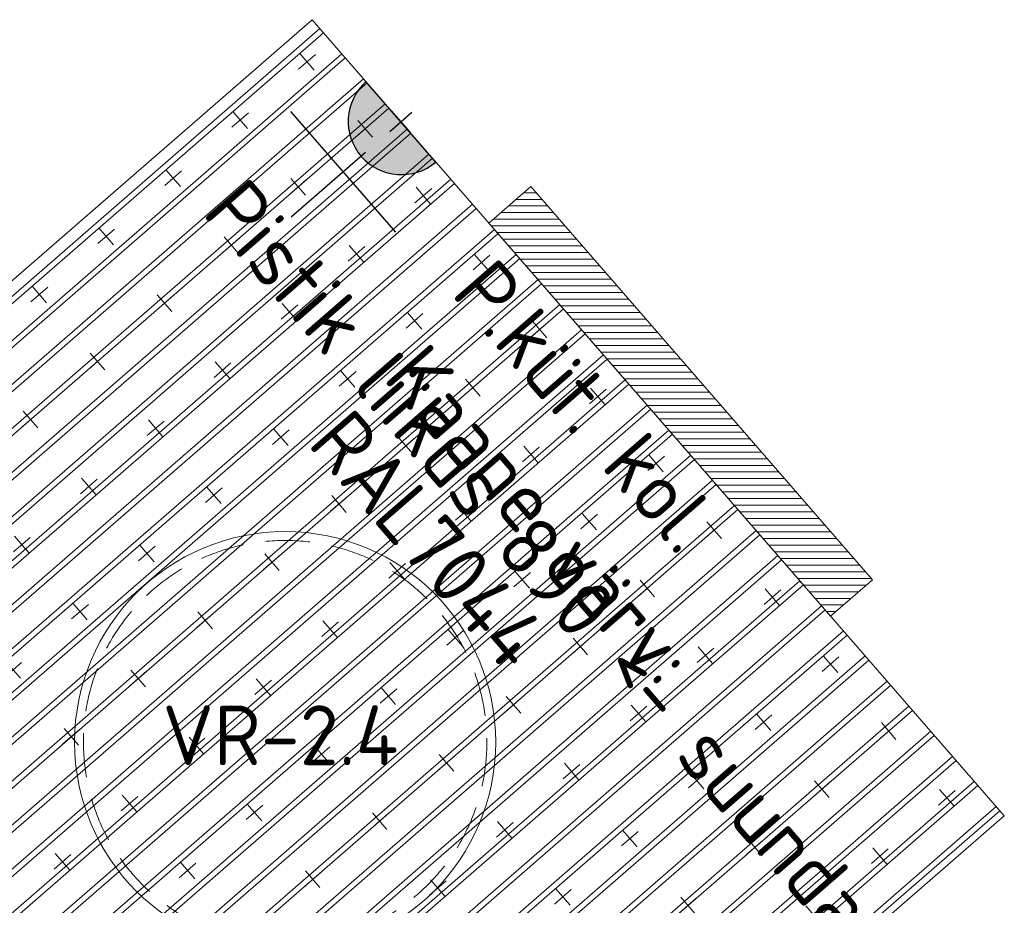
# Model space of a CAD drawing. Header units: millimetres. Extents: x 102382 to 164490, y 45733 to 103316.
# Tile 122 of 183: x 135930 to 138151, y 86083 to 88080. Entities that reach past the tile are written whole.
import ezdxf

# ---------------------------------------------------------------- set-up
doc = ezdxf.new("R2010")
doc.units = ezdxf.units.MM
doc.linetypes.add('Hidden 100.00_ 50.00', pattern=[150, 100, -50])
doc.layers.get('0').update_dxf_attribs({"true_color": 0x000000})
doc.layers.add('_SA-ELEKTER_pistikupesad', color=7, linetype='Continuous', true_color=0x9900cc)
doc.layers.add('_SA-MÄRKUSED', color=1, linetype='Continuous', true_color=0xff0000)
for name, color, linetype, lineweight, true_color in [('_SA-LAGI', 7, 'Continuous', 9, 0x5b5b5b), ('_SA-LAGI_hatch', 7, 'Continuous', 5, 0x787878), ('_SA-PORAND', 7, 'Continuous', 9, 0x5b5b5b), ('_SA-PORAND_hatch', 254, 'Continuous', 9, 0xbebebe), ('_SA-SANTEHN', 7, 'Continuous', 0, 0x4c5f99), ('_SA-SEIN_tekst', 250, 'Continuous', 0, 0x333333), ('_SA-VALGUSTUS', 20, 'Continuous', 13, 0xff3f00)]:
    doc.layers.add(name, color=color, linetype=linetype, lineweight=lineweight, true_color=true_color)
doc.styles.add('DIN Pro Medium-Medium', font='txt')

# ---------------------------------------------------------------- blocks, each defined once
blk = doc.blocks.new('RE-2.4')
at = {"color": 0}
blk.add_circle((0, 409), 475, dxfattribs=at)
at = {"color": 0, "linetype": 'Hidden 100.00_ 50.00', "lineweight": -2}
blk.add_circle((0, 409), 455, dxfattribs=at)
at = {"color": 0, "lineweight": -2, "insert": (-277, 492.1), "char_height": 135, "width": 1385.41, "attachment_point": 1, "style": 'DIN Pro Medium-Medium'}
blk.add_mtext('VR-2.4', dxfattribs=at)
blk = doc.blocks.new('_SA pistik(syvistatud) x1')
at = {"linetype": 'ByBlock', "lineweight": -2}
blk.add_hatch(color=0, dxfattribs=at).paths.add_polyline_path([(-80.2, 0), (80, 0), (80, 1.8), (79.9, 3.5), (79.8, 5.3), (79.6, 7.1), (79.4, 9), (79.2, 10.8), (78.9, 12.6), (78.5, 14.5), (78.1, 16.3), (77.7, 18.2), (77.2, 20), (76.7, 21.9), (76.1, 23.7), (75.5, 25.5), (74.8, 27.4), (74.1, 29.2), (73.3, 31), (72.5, 32.8), (71.7, 34.6), (70.7, 36.4), (69.8, 38.2), (68.8, 39.9), (67.7, 41.7), (66.6, 43.4), (65.5, 45), (64.3, 46.7), (63, 48.3), (61.7, 49.9), (60.4, 51.5), (59.1, 53), (57.6, 54.5), (56.2, 56), (54.7, 57.4), (53.2, 58.8), (51.7, 60.1), (50.1, 61.4), (48.5, 62.7), (46.8, 63.9), (45.1, 65.1), (43.4, 66.2), (41.7, 67.3), (40, 68.3), (38.2, 69.3), (36.5, 70.3), (34.7, 71.2), (32.8, 72), (31, 72.8), (29.2, 73.5), (27.4, 74.2), (25.5, 74.9), (23.7, 75.5), (21.8, 76), (19.9, 76.5), (18.1, 77), (16.2, 77.4), (14.4, 77.8), (12.5, 78.1), (10.7, 78.4), (8.9, 78.6), (7.1, 78.8), (5.3, 78.9), (3.5, 79), (1.7, 79.1), (-0.1, 79.1), (-1.9, 79.1), (-3.6, 79), (-5.4, 78.9), (-7.2, 78.8), (-9.1, 78.6), (-10.9, 78.4), (-12.7, 78.1), (-14.6, 77.8), (-16.4, 77.4), (-18.3, 77), (-20.1, 76.5), (-22, 76), (-23.8, 75.5), (-25.7, 74.9), (-27.5, 74.2), (-29.4, 73.5), (-31.2, 72.8), (-33, 72), (-34.8, 71.2), (-36.6, 70.3), (-38.4, 69.3), (-40.2, 68.3), (-41.9, 67.3), (-43.6, 66.2), (-45.3, 65.1), (-47, 63.9), (-48.6, 62.7), (-50.3, 61.4), (-51.8, 60.1), (-53.4, 58.8), (-54.9, 57.4), (-56.4, 56), (-57.8, 54.5), (-59.2, 53), (-60.6, 51.5), (-61.9, 49.9), (-63.2, 48.3), (-64.4, 46.7), (-65.6, 45), (-66.8, 43.4), (-67.9, 41.7), (-69, 39.9), (-70, 38.2), (-70.9, 36.4), (-71.8, 34.6), (-72.7, 32.8), (-73.5, 31), (-74.3, 29.2), (-75, 27.4), (-75.7, 25.5), (-76.3, 23.7), (-76.9, 21.9), (-77.4, 20), (-77.9, 18.2), (-78.3, 16.3), (-78.7, 14.5), (-79.1, 12.6), (-79.4, 10.8), (-79.6, 9), (-79.8, 7.1), (-80, 5.3), (-80.1, 3.5), (-80.2, 1.8)], flags=0)
at = {"color": 0, "linetype": 'ByBlock', "lineweight": -2}
for p, q in [((0, 70.7), (0, 218.6)), ((-120, 114.6), (120, 114.6)), ((0, 22), (0, -22)), ((22, 0), (-22, 0))]:
    blk.add_line(p, q, dxfattribs=at)
blk.add_lwpolyline([(-80.2, 0), (80, 0, 0.986995)], format="xyb", close=True, dxfattribs=at)

msp = doc.modelspace()

# ---------------------------------------------------------------- hatches: boundary and pattern name
at = {"layer": '_SA-LAGI_hatch'}
h = msp.add_hatch(dxfattribs=at)
h.set_pattern_fill('Plus', color=256, scale=200, angle=41, style=0, pattern_type=2)
h.set_pattern_definition([(41, (-18.87, -16.4), (-131.2118, 150.94192), [50, -150]), (131, (16.4, -18.87), (-150.94192, -131.2118), [50, -150])])
h.paths.add_polyline_path([(136589.5, 88080.2), (138150.9, 86284.1), (134550.9, 83154.7), (132989.6, 84950.8)], flags=0)
at = {"layer": '_SA-PORAND_hatch', "true_color": 0x81a8ca}
h = msp.add_hatch(dxfattribs=at)
h.set_pattern_fill('Hatch2', color=143, scale=200, angle=41, style=0, pattern_type=2)
h.set_pattern_definition([(41, (-2e-11, -2e-11), (-49.204427, 56.60322), []), (41, (-8.2, 9.434), (-49.204427, 56.60322), [])])
h.paths.add_polyline_path([(136589.5, 88080.2), (138150.9, 86284.1), (134588.6, 83187.5), (133027.3, 84983.6)], flags=0)
at = {"layer": '_SA-SANTEHN'}
h = msp.add_hatch(dxfattribs=at)
h.set_pattern_fill('Hatch1', color=256, scale=120, style=0, pattern_type=2)
h.set_pattern_definition([(3e-15, (-2e-14, 0), (-8e-16, 15), [])])
h.paths.add_polyline_path([(137082.5, 87703.6), (136988.2, 87621.6), (137759, 86734.8), (137853.4, 86816.9)], flags=0)

# ---------------------------------------------------------------- linework, layer by layer
at = {"layer": '_SA-LAGI'}
msp.add_lwpolyline([(136589.5, 88080.2), (138150.9, 86284.1), (134550.9, 83154.7), (132989.6, 84950.8)], close=True, dxfattribs=at)
at = {"layer": '_SA-PORAND'}
msp.add_lwpolyline([(136589.5, 88080.2), (138150.9, 86284.1), (134588.6, 83187.5), (133027.3, 84983.6)], close=True, dxfattribs=at)
at = {"layer": '_SA-SANTEHN'}
msp.add_lwpolyline([(137082.5, 87703.6), (136988.2, 87621.6), (137759, 86734.8), (137853.4, 86816.9)], close=True, dxfattribs=at)

# ---------------------------------------------------------------- block references
at = {"layer": '_SA-ELEKTER_pistikupesad', "color": 6, "true_color": 0xff00ff, "xscale": 1.499999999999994, "yscale": 1.499999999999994, "zscale": 1.5, "rotation": 131.0000047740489}
msp.add_blockref('_SA pistik(syvistatud) x1', (136789.7, 87849.9), dxfattribs=at)
at = {"layer": '_SA-VALGUSTUS'}
msp.add_blockref('RE-2.4', (136528.7, 86041.6), dxfattribs=at)

# ---------------------------------------------------------------- texts
at = {"layer": '_SA-MÄRKUSED', "insert": (136440, 87731.8), "char_height": 135, "width": 4697.705, "attachment_point": 1, "rotation": 311, "style": 'DIN Pro Medium-Medium'}
msp.add_mtext('Pistik liikus 890 <- suunda', dxfattribs=at)
at = {"layer": '_SA-SANTEHN', "insert": (137001.7, 87550.2), "char_height": 135, "width": 1960.82, "attachment_point": 1, "rotation": 311, "style": 'DIN Pro Medium-Medium'}
msp.add_mtext('P.küt. kol.', dxfattribs=at)
at = {"layer": '_SA-SEIN_tekst', "insert": (136847.9, 87359.2, 4350), "char_height": 135, "width": 2264.754, "attachment_point": 1, "rotation": 311, "style": 'DIN Pro Medium-Medium'}
msp.add_mtext('{\\fDIN Pro;Kaane värv: }\\P{\\fDIN Pro;RAL7044}\\P', dxfattribs=at)

doc.saveas('drawing.dxf')
